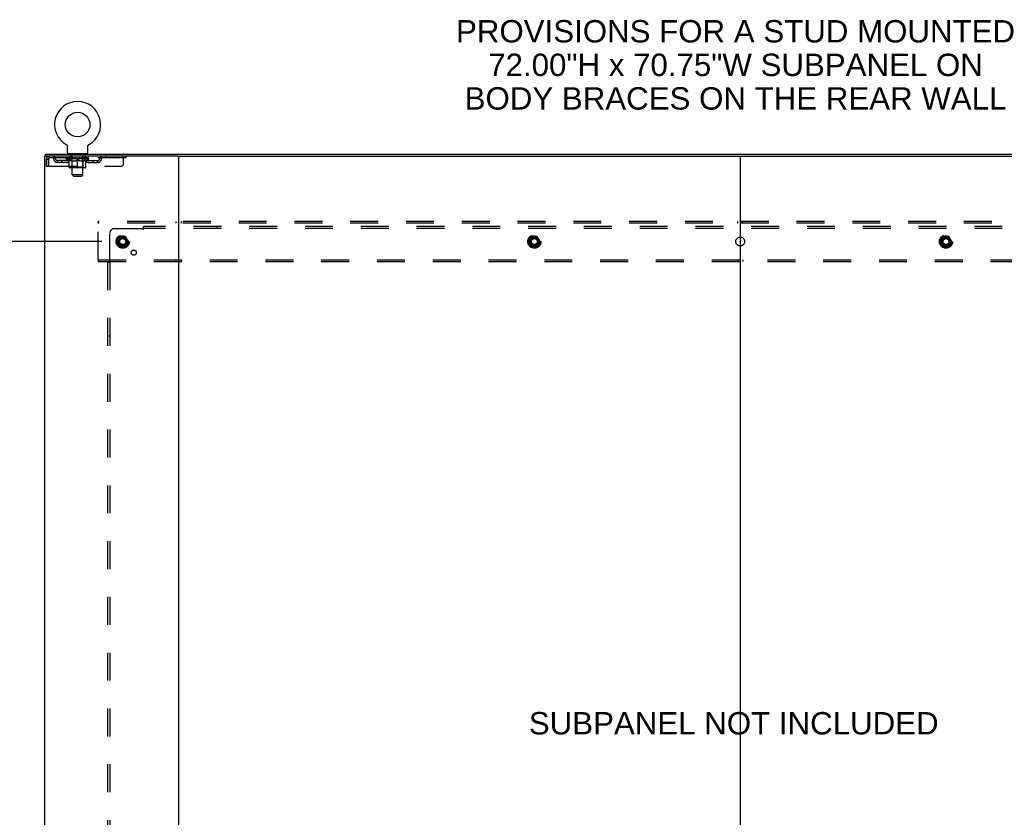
# Model space of a CAD drawing. Header units: inches. Extents: x 0 to 283, y 0 to 183.
# Tile 62 of 63: x 199 to 254, y 96 to 141. Entities that reach past the tile are written whole.
import ezdxf

# ---------------------------------------------------------------- set-up
doc = ezdxf.new("R2010")
doc.units = ezdxf.units.IN
doc.header["$LTSCALE"] = 15.583333
doc.header["$MEASUREMENT"] = 0
doc.linetypes.add('DOT', pattern=[0.2, 0.1, -0.1])
doc.linetypes.add('HIDDEN', pattern=[0.2, 0.1, -0.1])
doc.layers.get('0').update_dxf_attribs({"linetype": 'CONTINUOUS'})
for name, color, linetype in [('DEFAULT_2', 8, 'HIDDEN'), ('DIMENSIONS', 7, 'CONTINUOUS'), ('SUBPANEL', 7, 'CONTINUOUS')]:
    doc.layers.add(name, color=color, linetype=linetype)
doc.styles.get("Standard").update_dxf_attribs({"font": 'arial.ttf'})
doc.dimstyles.new('DIMSTYLE_1', dxfattribs={"dimtxt": 1.25, "dimasz": 1.666667, "dimexe": 0.09, "dimexo": 0.07, "dimgap": 0.0375, "dimtad": 0, "dimtih": 1, "dimtoh": 1, "dimzin": 4, "dimdsep": 46, "dimtxsty": 'Standard', "dimblk": '_FILLED', "dimblk1": '_FILLED', "dimblk2": '_FILLED', "dimcen": 0.09, "dimadec": 3, "dimazin": 1, "dimtfac": 1, "dimtdec": 3, "dimtofl": 0, "dimtmove": 0, "dimatfit": 3, "dimldrblk": '_FILLED', "dimfxl": 0, "dimtolj": 1, "dimtzin": 4, "dimarcsym": 0})

# ---------------------------------------------------------------- blocks, each defined once
blk = doc.blocks.new('_FILLED')
at = {"color": 0, "linetype": 'ByBlock'}
blk.add_solid([(0, 0), (-1, 0.2), (-1, -0.2)], dxfattribs=at)
blk = doc.blocks.new('*D4')
at = {"layer": 'DIMENSIONS', "color": 2, "linetype": 'Continuous'}
for p, q in [((203.294, 128.537), (191.817, 128.537)), ((193.317, 128.537), (193.317, 97.065)), ((193.317, 58.287), (193.317, 94.565)), ((203.294, 58.287), (191.817, 58.287))]:
    blk.add_line(p, q, dxfattribs=at)
at = {"layer": 'DIMENSIONS', "color": 2, "linetype": 'Continuous', "xscale": 1.6666666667, "yscale": 1.6666666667, "zscale": 1.6666666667}
for p, rotation in [((193.317, 128.537), 90), ((193.317, 58.287), 270)]:
    blk.add_blockref('_FILLED', p, dxfattribs=dict(at, rotation=rotation))
at = {"layer": 'DIMENSIONS', "color": 2, "linetype": 'Continuous', "insert": (193.317, 96.44), "char_height": 1.25, "width": 4.36803, "attachment_point": 2, "line_spacing_factor": 0.9}
blk.add_mtext('70.25', dxfattribs=at)

msp = doc.modelspace()

# ---------------------------------------------------------------- linework, layer by layer
at = {"color": 7, "linetype": 'Continuous'}
for p, q in [((201.304, 133.95), (201.304, 133.95)), ((201.304, 133.95), (201.309, 133.948)), ((201.307, 133.949), (201.305, 133.95)), ((201.309, 133.948), (201.313, 133.945)), ((201.313, 133.945), (201.317, 133.942)), ((201.317, 133.942), (201.321, 133.939)), ((201.321, 133.939), (201.325, 133.936)), ((201.325, 133.936), (201.329, 133.933)), ((201.329, 133.933), (201.333, 133.929)), ((201.333, 133.929), (201.336, 133.926)), ((201.336, 133.926), (201.34, 133.922)), ((201.34, 133.922), (201.343, 133.918)), ((201.343, 133.918), (201.346, 133.914)), ((201.346, 133.914), (201.349, 133.91)), ((201.349, 133.91), (201.352, 133.906)), ((201.352, 133.906), (201.355, 133.902)), ((201.355, 133.902), (201.358, 133.897)), ((201.358, 133.897), (201.36, 133.893)), ((201.36, 133.893), (201.362, 133.888)), ((201.362, 133.888), (201.365, 133.884)), ((201.365, 133.884), (201.367, 133.879)), ((201.367, 133.879), (201.368, 133.874)), ((201.368, 133.874), (201.37, 133.87)), ((201.37, 133.87), (201.372, 133.865)), ((201.371, 133.865), (201.373, 133.86)), ((201.373, 133.86), (201.374, 133.855)), ((201.374, 133.855), (201.375, 133.85)), ((201.375, 133.85), (201.376, 133.845)), ((201.377, 133.83), (201.377, 133.825)), ((201.377, 133.511), (201.377, 133.825)), ((202.502, 133.511), (202.502, 133.825)), ((202.503, 133.845), (202.504, 133.85)), ((202.503, 133.84), (202.503, 133.845)), ((202.504, 133.85), (202.505, 133.855)), ((202.505, 133.855), (202.506, 133.86)), ((202.506, 133.86), (202.508, 133.865)), ((202.508, 133.865), (202.509, 133.87)), ((202.509, 133.87), (202.511, 133.874)), ((202.511, 133.874), (202.512, 133.879)), ((202.512, 133.879), (202.514, 133.884)), ((202.514, 133.884), (202.517, 133.888)), ((202.517, 133.888), (202.519, 133.893)), ((202.519, 133.893), (202.521, 133.897)), ((202.521, 133.897), (202.524, 133.902)), ((202.524, 133.902), (202.527, 133.906)), ((202.527, 133.906), (202.53, 133.91)), ((202.53, 133.91), (202.533, 133.914)), ((202.533, 133.914), (202.536, 133.918)), ((202.536, 133.918), (202.539, 133.922)), ((202.539, 133.922), (202.543, 133.926)), ((202.543, 133.926), (202.546, 133.929)), ((202.546, 133.929), (202.55, 133.933)), ((202.55, 133.933), (202.554, 133.936)), ((202.554, 133.936), (202.558, 133.939)), ((202.558, 133.939), (202.562, 133.942)), ((202.562, 133.942), (202.566, 133.945)), ((202.566, 133.945), (202.57, 133.948)), ((202.566, 133.945), (202.567, 133.946)), ((202.57, 133.948), (202.575, 133.95)), ((202.574, 133.95), (202.572, 133.949)), ((200.138, 133.308), (200.138, 133.412)), ((201.44, 133.442), (201.44, 133.412)), ((202.44, 133.442), (201.44, 133.442)), ((202.44, 133.442), (202.44, 133.412)), ((207.527, 133.308), (270.394, 133.308)), ((238.961, 133.308), (238.961, 53.516))]:
    msp.add_line(p, q, dxfattribs=at)
at = {"color": 3, "linetype": 'Continuous'}
for p, q in [((200.086, 133.308), (200.086, 53.516)), ((207.527, 133.308), (200.086, 133.308)), ((200.138, 133.412), (277.784, 133.412)), ((207.586, 133.308), (207.586, 53.516))]:
    msp.add_line(p, q, dxfattribs=at)
at = {"color": 7, "linetype": 'Continuous'}
for points in [[(201.376, 133.845), (201.376, 133.84), (201.377, 133.835), (201.377, 133.83)], [(202.502, 133.825), (202.502, 133.83), (202.502, 133.835), (202.503, 133.84)], [(202.502, 133.825), (202.502, 133.83), (202.502, 133.835)]]:
    msp.add_lwpolyline(points, dxfattribs=at)
msp.add_circle((201.94, 135.07), 0.688, dxfattribs=at)
for centre, radius, start, end in [((201.94, 135.07), 1.288, 299.5053, 240.4947), ((201.446, 133.511), 0.069, 180, 265), ((202.433, 133.511), 0.069, 275, 360)]:
    msp.add_arc(centre, radius, start, end, dxfattribs=at)
at = {"layer": 'DEFAULT_2', "color": 8, "linetype": 'HIDDEN'}
for p, q in [((201.304, 133.95), (201.304, 133.95)), ((201.312, 133.946), (201.313, 133.945)), ((202.575, 133.95), (202.575, 133.95)), ((200.19, 133.141), (200.19, 132.746)), ((200.19, 133.141), (200.294, 133.141)), ((200.294, 133.141), (200.294, 132.746)), ((200.324, 132.746), (200.324, 133.141)), ((200.357, 133.308), (200.357, 133.204)), ((204.627, 133.204), (200.357, 133.204)), ((201.306, 133.157), (201.306, 133.204)), ((201.466, 133.046), (201.306, 133.157)), ((202.573, 133.157), (201.306, 133.157)), ((201.316, 133.198), (201.316, 133.204)), ((201.325, 133.194), (201.325, 133.198)), ((201.325, 133.194), (202.554, 133.194)), ((201.333, 133.194), (201.333, 133.198)), ((201.334, 133.194), (201.334, 133.198)), ((201.344, 133.198), (201.344, 133.204)), ((201.361, 133.194), (201.361, 133.198)), ((201.363, 133.194), (201.363, 133.198)), ((201.391, 133.198), (201.391, 133.204)), ((201.406, 133.194), (201.406, 133.198)), ((201.408, 133.194), (201.408, 133.198)), ((201.613, 133.197), (201.411, 133.197)), ((201.454, 133.198), (201.454, 133.204)), ((201.456, 133.194), (201.456, 133.197)), ((201.457, 133.194), (201.457, 133.197)), ((201.459, 133.194), (201.459, 133.197)), ((201.467, 133.194), (201.467, 133.198)), ((201.467, 133.194), (201.467, 133.197)), ((201.47, 133.194), (201.47, 133.198)), ((201.473, 133.194), (201.473, 133.198)), ((201.478, 133.194), (201.478, 133.197)), ((201.492, 133.194), (201.492, 133.197)), ((201.502, 133.204), (201.502, 133.308)), ((201.51, 133.194), (201.51, 133.197)), ((201.511, 133.194), (201.511, 133.2)), ((201.531, 133.194), (201.531, 133.197)), ((201.532, 133.198), (201.532, 133.204)), ((201.537, 133.442), (201.537, 133.412)), ((201.542, 133.194), (201.542, 133.198)), ((201.546, 133.194), (201.546, 133.198)), ((201.556, 133.194), (201.556, 133.197)), ((201.567, 133.194), (201.567, 133.201)), ((201.575, 133.352), (201.575, 133.432)), ((201.582, 133.194), (201.582, 133.197)), ((201.644, 133.342), (201.585, 133.342)), ((201.585, 133.194), (201.585, 133.197)), ((201.613, 133.194), (201.613, 133.197)), ((201.68, 133.197), (201.618, 133.197)), ((201.623, 133.198), (201.623, 133.204)), ((201.627, 132.686), (201.627, 133.154)), ((201.63, 133.194), (201.63, 133.198)), ((201.634, 133.194), (201.634, 133.198)), ((201.64, 132.261), (201.64, 133.332)), ((201.64, 133.194), (201.64, 133.203)), ((201.645, 133.194), (201.645, 133.197)), ((201.655, 133.194), (201.655, 133.197)), ((201.68, 133.194), (201.68, 133.197)), ((201.754, 133.197), (201.695, 133.197)), ((201.716, 133.194), (201.716, 133.197)), ((201.723, 133.198), (201.723, 133.204)), ((201.727, 133.194), (201.727, 133.198)), ((201.729, 133.194), (201.729, 133.203)), ((201.732, 133.194), (201.732, 133.198)), ((201.739, 133.194), (201.739, 133.198)), ((201.754, 133.194), (201.754, 133.197)), ((201.835, 133.197), (201.78, 133.197)), ((201.794, 133.194), (201.794, 133.197)), ((201.825, 133.197), (201.903, 133.202)), ((201.83, 133.198), (201.83, 133.204)), ((201.83, 133.198), (201.83, 133.204)), ((201.83, 133.204), (201.83, 133.204)), ((201.83, 133.194), (201.83, 133.198)), ((201.834, 133.194), (201.834, 133.198)), ((201.835, 133.194), (201.835, 133.198)), ((201.835, 133.194), (201.835, 133.197)), ((201.87, 133.197), (201.935, 133.197)), ((201.876, 133.194), (201.876, 133.197)), ((201.881, 133.197), (201.881, 133.201)), ((201.903, 133.197), (201.903, 133.202)), ((201.919, 133.194), (201.919, 133.197)), ((201.937, 133.198), (201.937, 133.198)), ((201.937, 133.194), (201.937, 133.198)), ((201.937, 133.194), (201.937, 133.198)), ((201.94, 133.198), (201.94, 133.204)), ((201.94, 133.204), (202.054, 133.197)), ((201.942, 133.194), (201.942, 133.198)), ((201.942, 133.194), (201.942, 133.198)), ((201.942, 133.198), (201.942, 133.198)), ((201.96, 133.194), (201.96, 133.197)), ((201.96, 133.197), (202.009, 133.197)), ((202.003, 133.194), (202.003, 133.197)), ((202.044, 133.194), (202.044, 133.198)), ((202.044, 133.194), (202.044, 133.197)), ((202.044, 133.197), (202.099, 133.197)), ((202.045, 133.194), (202.045, 133.198)), ((202.049, 133.198), (202.049, 133.204)), ((202.049, 133.198), (202.049, 133.204)), ((202.049, 133.204), (202.049, 133.204)), ((202.049, 133.194), (202.049, 133.198)), ((202.085, 133.194), (202.085, 133.197)), ((202.125, 133.194), (202.125, 133.197)), ((202.125, 133.197), (202.184, 133.197)), ((202.14, 133.194), (202.14, 133.198)), ((202.147, 133.194), (202.147, 133.198)), ((202.15, 133.194), (202.15, 133.203)), ((202.152, 133.194), (202.152, 133.198)), ((202.156, 133.198), (202.156, 133.204)), ((202.163, 133.194), (202.163, 133.197)), ((202.199, 133.194), (202.199, 133.197)), ((202.199, 133.197), (202.261, 133.197)), ((202.224, 133.194), (202.224, 133.197)), ((202.295, 133.342), (202.235, 133.342)), ((202.235, 133.194), (202.235, 133.197)), ((202.239, 133.194), (202.239, 133.203)), ((202.24, 132.261), (202.24, 133.332)), ((202.245, 133.194), (202.245, 133.198)), ((202.249, 133.194), (202.249, 133.198)), ((202.252, 132.686), (202.252, 133.154)), ((202.256, 133.198), (202.256, 133.204)), ((202.266, 133.194), (202.266, 133.197)), ((202.266, 133.197), (202.468, 133.197)), ((202.294, 133.194), (202.294, 133.197)), ((202.297, 133.194), (202.297, 133.197)), ((202.305, 133.352), (202.305, 133.432)), ((202.312, 133.194), (202.312, 133.201)), ((202.323, 133.194), (202.323, 133.197)), ((202.333, 133.194), (202.333, 133.198)), ((202.337, 133.194), (202.337, 133.198)), ((202.343, 133.442), (202.343, 133.412)), ((202.347, 133.198), (202.347, 133.204)), ((202.348, 133.194), (202.348, 133.197)), ((202.368, 133.194), (202.368, 133.2)), ((202.369, 133.194), (202.369, 133.197)), ((202.377, 133.204), (202.377, 133.308)), ((202.387, 133.194), (202.387, 133.197)), ((202.401, 133.194), (202.401, 133.197)), ((202.406, 133.194), (202.406, 133.198)), ((202.409, 133.194), (202.409, 133.198)), ((202.412, 133.194), (202.412, 133.198)), ((202.412, 133.194), (202.412, 133.197)), ((202.413, 133.046), (202.573, 133.157)), ((202.42, 133.194), (202.42, 133.197)), ((202.423, 133.194), (202.423, 133.197)), ((202.423, 133.194), (202.423, 133.197)), ((202.425, 133.198), (202.425, 133.204)), ((202.471, 133.194), (202.471, 133.198)), ((202.473, 133.194), (202.473, 133.198)), ((202.488, 133.198), (202.488, 133.204)), ((202.516, 133.194), (202.516, 133.198)), ((202.518, 133.194), (202.518, 133.198)), ((202.535, 133.198), (202.535, 133.204)), ((202.545, 133.194), (202.545, 133.198)), ((202.546, 133.194), (202.546, 133.198)), ((202.554, 133.194), (202.554, 133.198)), ((202.563, 133.198), (202.563, 133.204)), ((202.573, 133.157), (202.573, 133.204)), ((203.527, 133.308), (203.527, 133.204)), ((204.502, 132.871), (204.502, 133.308)), ((204.627, 133.308), (204.627, 133.204)), ((200.19, 132.746), (200.294, 132.746)), ((200.324, 132.746), (204.377, 132.746)), ((200.825, 132.953), (200.825, 133.057)), ((201.308, 133.057), (200.825, 133.057)), ((201.308, 132.953), (200.825, 132.953)), ((201.075, 132.953), (201.075, 133.057)), ((201.466, 133.046), (201.476, 133.046)), ((201.476, 132.683), (201.476, 133.089)), ((202.366, 132.646), (201.513, 132.646)), ((201.627, 132.686), (201.587, 132.646)), ((201.618, 133.046), (201.798, 133.046)), ((202.252, 132.686), (201.627, 132.686)), ((201.94, 132.646), (201.94, 133.09)), ((202.081, 133.046), (202.261, 133.046)), ((202.252, 132.686), (202.292, 132.646)), ((202.403, 132.683), (202.403, 133.089)), ((202.403, 133.046), (202.413, 133.046)), ((202.571, 133.057), (203.054, 133.057)), ((202.571, 132.953), (203.054, 132.953)), ((202.804, 132.953), (202.804, 133.057)), ((203.054, 132.953), (203.054, 133.057)), ((201.709, 132.192), (201.64, 132.261)), ((202.24, 132.261), (201.64, 132.261)), ((201.709, 132.192), (202.171, 132.192)), ((202.171, 132.192), (202.24, 132.261)), ((203.086, 129.558), (203.086, 129.662)), ((274.836, 129.662), (203.086, 129.662)), ((203.086, 127.516), (203.086, 129.558)), ((274.836, 129.558), (203.086, 129.558)), ((207.436, 129.662), (207.436, 129.558)), ((207.736, 129.558), (207.736, 129.662)), ((238.811, 129.662), (238.811, 129.558)), ((239.111, 129.558), (239.111, 129.662)), ((204.297, 128.81), (204.143, 128.542)), ((204.615, 128.815), (204.306, 128.815)), ((204.778, 128.542), (204.624, 128.81)), ((227.297, 128.81), (227.143, 128.542)), ((227.615, 128.815), (227.306, 128.815)), ((227.778, 128.542), (227.624, 128.81)), ((250.297, 128.81), (250.143, 128.542)), ((250.615, 128.815), (250.306, 128.815)), ((250.778, 128.542), (250.624, 128.81)), ((204.143, 128.532), (204.297, 128.265)), ((204.615, 128.26), (204.306, 128.26)), ((204.624, 128.265), (204.778, 128.532)), ((227.143, 128.532), (227.297, 128.265)), ((227.615, 128.26), (227.306, 128.26)), ((227.624, 128.265), (227.778, 128.532)), ((250.143, 128.532), (250.297, 128.265)), ((250.615, 128.26), (250.306, 128.26)), ((250.624, 128.265), (250.778, 128.532)), ((203.086, 127.516), (203.086, 127.412)), ((203.086, 127.516), (274.836, 127.516)), ((203.086, 127.412), (274.836, 127.412)), ((207.436, 127.516), (207.436, 127.412)), ((207.736, 127.516), (207.736, 127.412)), ((238.811, 127.516), (238.811, 127.412)), ((239.111, 127.516), (239.111, 127.412))]:
    msp.add_line(p, q, dxfattribs=at)
for points in [[(200.357, 133.308), (200.354, 133.307), (200.352, 133.304), (200.349, 133.299), (200.347, 133.292), (200.345, 133.283), (200.342, 133.272), (200.34, 133.259), (200.338, 133.245), (200.335, 133.23), (200.333, 133.214), (200.331, 133.196), (200.328, 133.178), (200.326, 133.16), (200.324, 133.141)], [(200.357, 133.204), (200.354, 133.204), (200.352, 133.203), (200.349, 133.201), (200.347, 133.198), (200.345, 133.195), (200.342, 133.19), (200.34, 133.186), (200.338, 133.18), (200.335, 133.175), (200.333, 133.169), (200.331, 133.162), (200.328, 133.155), (200.324, 133.141)], [(201.626, 133.046), (201.601, 133.05), (201.577, 133.056), (201.552, 133.063), (201.527, 133.071), (201.502, 133.079), (201.476, 133.089)], [(201.476, 133.088), (201.501, 133.079), (201.525, 133.07), (201.548, 133.063), (201.572, 133.056), (201.595, 133.051), (201.618, 133.046)], [(201.94, 133.09), (201.914, 133.08), (201.888, 133.071), (201.863, 133.063), (201.838, 133.056), (201.813, 133.05), (201.789, 133.046)], [(201.798, 133.046), (201.821, 133.051), (201.845, 133.056), (201.868, 133.063), (201.892, 133.07), (201.915, 133.079), (201.94, 133.088)], [(202.09, 133.046), (202.066, 133.05), (202.041, 133.056), (202.016, 133.063), (201.991, 133.071), (201.965, 133.08), (201.94, 133.09)], [(201.94, 133.088), (201.964, 133.078), (201.988, 133.07), (202.011, 133.063), (202.035, 133.056), (202.058, 133.05), (202.081, 133.046)], [(202.403, 133.089), (202.377, 133.079), (202.352, 133.07), (202.327, 133.063), (202.302, 133.056), (202.278, 133.05), (202.253, 133.046)], [(202.261, 133.046), (202.284, 133.051), (202.308, 133.056), (202.331, 133.063), (202.355, 133.07), (202.379, 133.079), (202.403, 133.088)]]:
    msp.add_lwpolyline(points, dxfattribs=at)
for centre, radius in [((204.461, 128.537), 0.372), ((204.461, 128.537), 0.356), ((204.461, 128.537), 0.312), ((204.461, 128.537), 0.204), ((227.461, 128.537), 0.372), ((227.461, 128.537), 0.356), ((227.461, 128.537), 0.312), ((227.461, 128.537), 0.204), ((250.461, 128.537), 0.372), ((250.461, 128.537), 0.356), ((250.461, 128.537), 0.312), ((250.461, 128.537), 0.204), ((204.461, 128.537), 0.188), ((204.461, 128.537), 0.183), ((204.461, 128.537), 0.165), ((227.461, 128.537), 0.188), ((227.461, 128.537), 0.183), ((227.461, 128.537), 0.165), ((250.461, 128.537), 0.188), ((250.461, 128.537), 0.183), ((250.461, 128.537), 0.165)]:
    msp.add_circle(centre, radius, dxfattribs=at)
at = {"layer": 'DEFAULT_2', "color": 8, "linetype": 'DOT'}
for centre in [(204.461, 128.537), (227.461, 128.537), (250.461, 128.537)]:
    msp.add_circle(centre, 0.17, dxfattribs=at)
at = {"layer": 'DEFAULT_2', "color": 8, "linetype": 'HIDDEN'}
for centre, radius, start, end in [((200.357, 133.141), 0.167, 90, 180), ((200.357, 133.141), 0.063, 90, 180), ((200.536, 133.141), 0.167, 8.0716, 90), ((200.536, 133.142), 0.0625, 7.9863, 90), ((200.825, 133.182), 0.229, 187.9863, 270), ((200.825, 133.182), 0.125, 188.0716, 270), ((201.308, 133.182), 0.125, 270, 351.9284), ((201.308, 133.182), 0.229, 270, 352.0137), ((201.597, 133.141), 0.167, 90, 171.9284), ((201.446, 133.511), 0.069, 265, 270), ((201.597, 133.142), 0.0625, 90, 172.0137), ((201.565, 133.432), 0.01, 0, 90), ((201.585, 133.352), 0.01, 180, 270), ((201.587, 133.154), 0.0398, 0, 90), ((201.63, 133.332), 0.01, 0, 90), ((202.25, 133.332), 0.01, 90, 180), ((202.292, 133.154), 0.0398, 90, 180), ((202.282, 133.141), 0.167, 8.0716, 90), ((202.282, 133.142), 0.0625, 7.9863, 90), ((202.295, 133.352), 0.01, 270, 360), ((202.315, 133.432), 0.01, 90, 180), ((202.571, 133.182), 0.229, 187.9863, 270), ((202.433, 133.511), 0.069, 270, 275), ((202.571, 133.182), 0.125, 188.0716, 270), ((203.054, 133.182), 0.125, 270, 351.9284), ((203.054, 133.182), 0.229, 270, 352.0137), ((203.343, 133.141), 0.167, 90, 171.9284), ((203.343, 133.142), 0.0625, 90, 172.0137), ((201.513, 132.683), 0.0371, 180, 270), ((202.366, 132.683), 0.0371, 270, 360), ((204.377, 132.871), 0.125, 270, 360), ((204.306, 128.805), 0.01, 90.0124, 149.9892), ((204.615, 128.805), 0.01, 30.012, 89.9887), ((227.306, 128.805), 0.01, 90.0124, 149.9892), ((227.615, 128.805), 0.01, 30.012, 89.9887), ((250.306, 128.805), 0.01, 90.0124, 149.9892), ((250.615, 128.805), 0.01, 30.012, 89.9887), ((204.152, 128.537), 0.01, 150.0127, 209.9883), ((204.306, 128.27), 0.01, 210.012, 269.9887), ((204.615, 128.27), 0.01, 270.0124, 329.9892), ((204.769, 128.537), 0.01, 330.0127, 29.9883), ((227.152, 128.537), 0.01, 150.0127, 209.9883), ((227.306, 128.27), 0.01, 210.012, 269.9887), ((227.615, 128.27), 0.01, 270.0124, 329.9892), ((227.769, 128.537), 0.01, 330.0127, 29.9883), ((250.152, 128.537), 0.01, 150.0127, 209.9883), ((250.306, 128.27), 0.01, 210.012, 269.9887), ((250.615, 128.27), 0.01, 270.0124, 329.9892), ((250.769, 128.537), 0.01, 330.0127, 29.9883)]:
    msp.add_arc(centre, radius, start, end, dxfattribs=at)
for centre, major_axis, ratio, start_param, end_param in [((201.94, 133.204), (0.633, 0.007), 0.05963, 2.96643, 3.140963), ((201.286, 133.192), (0.198, 0), 0.060556, 0.430652, 1.470503), ((201.94, 133.204), (0.633, 0), 0.060556, -3.141593, -2.96706), ((201.286, 133.186), (0.198, 0.002), 0.05963, 1.376596, 1.469874), ((201.94, 133.204), (0.633, 0.013), 0.05688, 2.791345, 2.965878), ((201.262, 133.192), (0.198, 0.002), 0.05963, 0.25549, 1.295341), ((201.331, 133.192), (0.198, -0.002), 0.05963, 0.605815, 1.645666), ((201.94, 133.204), (0.633, -0.007), 0.05963, -2.96643, -2.791898), ((201.331, 133.186), (0.198, 0), 0.060556, 1.551758, 1.645036), ((201.262, 133.186), (0.198, 0.004), 0.05688, 1.20151, 1.294789), ((201.332, 133.188), (0.164, 0.002), 0.05963, 1.065228, 1.614276), ((201.312, 133.188), (0.164, 0.003), 0.05688, 0.890143, 1.43919), ((201.37, 133.188), (0.164, 0), 0.060556, 1.240391, 1.789438), ((201.94, 133.204), (0.633, 0.019), 0.052395, 2.616403, 2.790936), ((201.258, 133.192), (0.198, 0.004), 0.05688, 0.080405, 1.120256), ((201.393, 133.192), (0.198, -0.004), 0.05688, 0.7809, 1.820751), ((201.94, 133.204), (0.633, -0.013), 0.05688, -2.791345, -2.616812), ((201.393, 133.186), (0.198, -0.002), 0.05963, 1.72692, 1.820198), ((201.258, 133.186), (0.198, 0.006), 0.052395, 1.026568, 1.119847), ((201.311, 133.188), (0.164, 0.005), 0.052395, 0.715201, 1.264248), ((201.425, 133.188), (0.164, -0.002), 0.05963, 1.415553, 1.9646), ((201.94, 133.204), (0.633, 0.025), 0.046319, 2.441654, 2.616187), ((201.472, 133.192), (0.198, -0.006), 0.052395, 0.955842, 1.995693), ((201.94, 133.204), (0.633, -0.019), 0.052395, -2.616403, -2.44187), ((201.275, 133.192), (0.198, 0.006), 0.052395, -0.094537, 0.945314), ((201.472, 133.186), (0.198, -0.004), 0.05688, 1.902006, 1.995284), ((201.275, 133.186), (0.198, 0.008), 0.046319, 0.851819, 0.945098), ((201.33, 133.188), (0.164, 0.006), 0.046319, 0.540452, 1.089499), ((201.497, 133.188), (0.164, -0.003), 0.05688, 1.590638, 2.139686), ((201.94, 133.204), (0.633, 0.029), 0.038841, 2.267123, 2.441656), ((201.566, 133.192), (0.198, -0.008), 0.046319, 1.130591, 2.170442), ((201.312, 133.192), (0.198, 0.008), 0.046319, -0.269286, 0.770565), ((201.94, 133.204), (0.633, -0.025), 0.046319, -2.441654, -2.267121), ((201.566, 133.186), (0.198, -0.006), 0.052395, 2.076947, 2.170226), ((201.312, 133.186), (0.198, 0.009), 0.038841, 0.677289, 0.770567), ((201.367, 133.188), (0.164, 0.008), 0.038841, 0.365921, 0.914969), ((201.581, 133.188), (0.164, -0.005), 0.052395, 1.76558, 2.314627), ((201.94, 133.204), (0.633, 0.033), 0.030195, 2.09281, 2.267343), ((201.671, 133.192), (0.198, -0.009), 0.038841, 1.305122, 2.344973), ((201.369, 133.192), (0.198, 0.009), 0.038841, -0.443817, 0.596034), ((201.94, 133.204), (0.633, -0.029), 0.038841, -2.267123, -2.092591), ((201.671, 133.186), (0.198, -0.008), 0.046319, 2.251696, 2.344975), ((201.369, 133.186), (0.198, 0.01), 0.030195, 0.502975, 0.596254), ((201.421, 133.188), (0.164, 0.009), 0.030195, 0.191608, 0.740655), ((201.677, 133.188), (0.164, -0.006), 0.046319, 1.940329, 2.489376), ((201.442, 133.192), (0.198, 0.01), 0.030195, -0.61813, 0.421721), ((201.94, 133.204), (0.633, 0.036), 0.020645, 1.918687, 2.09322), ((201.784, 133.192), (0.198, -0.01), 0.030195, 1.479435, 2.519286), ((201.94, 133.204), (0.633, -0.033), 0.030195, -2.09281, -1.918277), ((201.784, 133.186), (0.198, -0.009), 0.038841, 2.426227, 2.519505), ((201.442, 133.186), (0.198, 0.011), 0.020645, 0.328852, 0.422131), ((201.491, 133.188), (0.164, 0.009), 0.020645, 0.017485, 0.566532), ((201.78, 133.188), (0.164, -0.008), 0.038841, 2.11486, 2.663907), ((201.531, 133.192), (0.198, 0.011), 0.020645, -0.792253, 0.247598), ((201.94, 133.204), (0.633, 0.038), 0.010478, 1.744704, 1.919237), ((201.901, 133.192), (0.198, -0.011), 0.020645, 1.653558, 2.693409), ((201.94, 133.204), (0.633, -0.036), 0.020645, -1.918687, -1.744154), ((201.901, 133.186), (0.198, -0.01), 0.030195, 2.60054, 2.693819), ((201.531, 133.186), (0.198, 0.012), 0.010478, 0.154869, 0.248148), ((201.575, 133.188), (0.164, 0.01), 0.010478, 6.126688, 6.675735), ((201.888, 133.188), (0.164, -0.009), 0.030195, 2.289173, 2.83822), ((201.632, 133.192), (0.198, 0.012), 0.010478, -0.966236, -0.000846), ((202.02, 133.192), (0.198, -0.012), 0.010478, 1.827541, 2.867392), ((201.94, 133.204), (0.633, -0.038), 0.010478, -1.744704, -1.570171), ((202.02, 133.186), (0.198, -0.011), 0.020645, 2.774664, 2.867942), ((201.998, 133.188), (0.164, -0.009), 0.020645, 2.463296, 3.012344), ((201.859, 133.192), (0.198, 0.012), 0.010478, 0.274201, 1.314052), ((201.773, 133.188), (0.164, 0.01), 0.010478, -0.000298, 0.504314), ((201.742, 133.186), (0.198, 0.012), 0.010478, 0.192946, 0.399283), ((201.94, 133.204), (0.633, 0.038), 0.010478, -1.578586, -1.396888), ((202.137, 133.186), (0.198, -0.012), 0.010478, 2.948646, 3.041925), ((202.106, 133.188), (0.164, -0.01), 0.010478, 2.637279, 3.142076), ((201.978, 133.192), (0.198, 0.011), 0.020645, 0.448184, 1.488034), ((201.881, 133.188), (0.164, 0.009), 0.020645, 0.129249, 0.678296), ((201.859, 133.186), (0.198, 0.011), 0.020645, 0.273651, 0.366929), ((201.94, 133.204), (0.633, 0.036), 0.020645, -1.397439, -1.222906), ((202.247, 133.192), (0.198, -0.012), 0.010478, -3.140747, -2.175357), ((201.94, 133.204), (0.633, -0.038), 0.010478, 1.222355, 1.396888), ((202.095, 133.192), (0.198, 0.01), 0.030195, 0.622307, 1.662158), ((201.991, 133.188), (0.164, 0.009), 0.030195, 0.303372, 0.852419), ((202.304, 133.188), (0.164, -0.01), 0.010478, 2.749043, 3.29809), ((202.348, 133.192), (0.198, -0.011), 0.020645, 2.893995, 3.933846), ((201.978, 133.186), (0.198, 0.01), 0.030195, 0.447774, 0.541052), ((202.348, 133.186), (0.198, -0.012), 0.010478, 2.893445, 2.986723), ((201.94, 133.204), (0.633, 0.033), 0.030195, -1.223315, -1.048783), ((201.94, 133.204), (0.633, -0.036), 0.020645, 1.048373, 1.222906), ((202.208, 133.192), (0.198, 0.009), 0.038841, 0.79662, 1.836471), ((202.099, 133.188), (0.164, 0.008), 0.038841, 0.477686, 1.026733), ((202.388, 133.188), (0.164, -0.009), 0.020645, 2.57506, 3.124108), ((202.437, 133.192), (0.198, -0.01), 0.030195, 2.719872, 3.759723), ((202.313, 133.192), (0.198, 0.008), 0.046319, 0.971151, 2.011002), ((202.095, 133.186), (0.198, 0.009), 0.038841, 0.622087, 0.715366), ((202.437, 133.186), (0.198, -0.011), 0.020645, 2.719462, 2.812741), ((201.94, 133.204), (0.633, 0.029), 0.038841, -1.049002, -0.874469), ((201.94, 133.204), (0.633, -0.033), 0.030195, 0.87425, 1.048783), ((202.202, 133.188), (0.164, 0.006), 0.046319, 0.652216, 1.201263), ((202.407, 133.192), (0.198, 0.006), 0.052395, 1.1459, 2.185751), ((202.458, 133.188), (0.164, -0.009), 0.030195, 2.400937, 2.949985), ((202.51, 133.192), (0.198, -0.009), 0.038841, 2.545558, 3.585409), ((202.298, 133.188), (0.164, 0.005), 0.052395, 0.826965, 1.376012), ((202.208, 133.186), (0.198, 0.008), 0.046319, 0.796618, 0.889896), ((202.51, 133.186), (0.198, -0.01), 0.030195, 2.545339, 2.638617), ((202.486, 133.192), (0.198, 0.004), 0.05688, 1.320842, 2.360692), ((201.94, 133.204), (0.633, 0.025), 0.046319, -0.874471, -0.699939), ((201.94, 133.204), (0.633, -0.029), 0.038841, 0.699936, 0.874469), ((202.567, 133.192), (0.198, -0.008), 0.046319, 2.371028, 3.410879), ((202.512, 133.188), (0.164, -0.008), 0.038841, 2.226624, 2.775671), ((202.382, 133.188), (0.164, 0.003), 0.05688, 1.001907, 1.550954), ((202.548, 133.192), (0.198, 0.002), 0.05963, 1.495927, 2.535778), ((202.604, 133.192), (0.198, -0.006), 0.052395, 2.196279, 3.23613), ((202.313, 133.186), (0.198, 0.006), 0.052395, 0.971367, 1.064645), ((202.549, 133.188), (0.164, -0.006), 0.046319, 2.052093, 2.601141), ((202.567, 133.186), (0.198, -0.009), 0.038841, 2.371026, 2.464304), ((202.593, 133.192), (0.198, 0), 0.060556, 1.671089, 2.71094), ((202.621, 133.192), (0.198, -0.004), 0.05688, 2.021337, 3.061188), ((201.94, 133.204), (0.633, 0.019), 0.052395, -0.699723, -0.52519), ((201.94, 133.204), (0.633, -0.025), 0.046319, 0.525406, 0.699939), ((202.617, 133.192), (0.198, -0.002), 0.05963, 1.846251, 2.886102), ((202.454, 133.188), (0.164, 0.002), 0.05963, 1.176993, 1.72604), ((202.568, 133.188), (0.164, -0.005), 0.052395, 1.877344, 2.426392), ((202.509, 133.188), (0.164, 0), 0.060556, 1.352155, 1.901202), ((202.567, 133.188), (0.164, -0.003), 0.05688, 1.702402, 2.25145), ((202.547, 133.188), (0.164, -0.002), 0.05963, 1.527317, 2.076364), ((202.407, 133.186), (0.198, 0.004), 0.05688, 1.146309, 1.239587), ((202.604, 133.186), (0.198, -0.008), 0.046319, 2.196495, 2.289773), ((201.94, 133.204), (0.633, 0.013), 0.05688, -0.524781, -0.350248), ((201.94, 133.204), (0.633, -0.019), 0.052395, 0.350657, 0.52519), ((202.486, 133.186), (0.198, 0.002), 0.05963, 1.321394, 1.414673), ((202.621, 133.186), (0.198, -0.006), 0.052395, 2.021746, 2.115024), ((201.94, 133.204), (0.633, 0.007), 0.05963, -0.349695, -0.175162), ((201.94, 133.204), (0.633, -0.013), 0.05688, 0.175715, 0.350248), ((202.548, 133.186), (0.198, 0), 0.060556, 1.496556, 1.589835), ((202.617, 133.186), (0.198, -0.004), 0.05688, 1.846804, 1.940083), ((202.593, 133.186), (0.198, -0.002), 0.05963, 1.671719, 1.764997), ((201.94, 133.204), (0.633, 0), 0.060556, -0.174533, 0), ((201.94, 133.204), (0.633, -0.007), 0.05963, 0.000629, 0.175162)]:
    msp.add_ellipse(centre, major_axis=major_axis, ratio=ratio, start_param=start_param, end_param=end_param, dxfattribs=at)
at = {"layer": 'SUBPANEL', "color": 8, "linetype": 'HIDDEN'}
for p, q in [((205.617, 129.215), (205.617, 129.381)), ((272.304, 129.381), (205.617, 129.381)), ((209.742, 129.256), (209.742, 129.381)), ((203.742, 127.416), (203.742, 129.006)), ((203.992, 129.256), (205.581, 129.256)), ((205.6, 129.275), (205.593, 129.267)), ((272.304, 129.256), (205.617, 129.256)), ((203.617, 127.381), (203.617, 59.443)), ((203.617, 127.381), (203.783, 127.381)), ((203.742, 127.381), (203.742, 59.443)), ((203.742, 123.256), (203.617, 123.256))]:
    msp.add_line(p, q, dxfattribs=at)
for points in [[(205.617, 129.294), (205.615, 129.292), (205.613, 129.29), (205.611, 129.287), (205.61, 129.285), (205.608, 129.283), (205.606, 129.281), (205.605, 129.28), (205.603, 129.278), (205.601, 129.276), (205.6, 129.275)], [(205.593, 129.267), (205.591, 129.265), (205.589, 129.263), (205.587, 129.261), (205.585, 129.259), (205.583, 129.258), (205.581, 129.256)], [(205.591, 129.242), (205.589, 129.245), (205.588, 129.247), (205.586, 129.25), (205.585, 129.252), (205.583, 129.254), (205.581, 129.256)], [(205.617, 129.215), (205.615, 129.216), (205.613, 129.217), (205.611, 129.218), (205.609, 129.219), (205.608, 129.22), (205.606, 129.221), (205.604, 129.223), (205.603, 129.225), (205.601, 129.226), (205.6, 129.228), (205.598, 129.23), (205.597, 129.233), (205.595, 129.235), (205.594, 129.237), (205.591, 129.242)], [(203.703, 127.381), (203.706, 127.383), (203.708, 127.384), (203.71, 127.386), (203.712, 127.388), (203.714, 127.39), (203.716, 127.391), (203.718, 127.393), (203.72, 127.395), (203.721, 127.396), (203.723, 127.398), (203.728, 127.403)], [(203.728, 127.403), (203.73, 127.405), (203.732, 127.407), (203.734, 127.409), (203.736, 127.411), (203.738, 127.413), (203.74, 127.415), (203.742, 127.416)], [(203.76, 127.404), (203.755, 127.407), (203.753, 127.408), (203.75, 127.41), (203.748, 127.411), (203.746, 127.413), (203.744, 127.415), (203.742, 127.416)], [(203.783, 127.381), (203.782, 127.383), (203.781, 127.385), (203.78, 127.387), (203.779, 127.388), (203.778, 127.39), (203.776, 127.392), (203.775, 127.393), (203.773, 127.395), (203.771, 127.396), (203.769, 127.398), (203.767, 127.399), (203.765, 127.401), (203.763, 127.402), (203.76, 127.404)]]:
    msp.add_lwpolyline(points, dxfattribs=at)
for centre, radius in [((204.461, 128.537), 0.25), ((227.461, 128.537), 0.25), ((238.961, 128.537), 0.25), ((250.461, 128.537), 0.25), ((205.079, 127.918), 0.141)]:
    msp.add_circle(centre, radius, dxfattribs=at)
msp.add_arc((203.992, 129.006), 0.25, 90, 180, dxfattribs=at)

# ---------------------------------------------------------------- texts
at = {"layer": 'DIMENSIONS', "color": 2, "linetype": 'Continuous', "char_height": 1.25, "attachment_point": 2, "line_spacing_factor": 0.9}
for s, insert, width in [('PROVISIONS FOR A STUD MOUNTED\\P72.00"H x 70.75"W SUBPANEL ON\\PBODY BRACES ON THE REAR WALL', (238.701, 140.907), 31.17565), ('SUBPANEL NOT INCLUDED', (238.6, 102.25), 22.85781)]:
    msp.add_mtext(s, dxfattribs=dict(at, insert=insert, width=width))

# ---------------------------------------------------------------- dimensions: what is measured, and where the dimension line sits
at = {"layer": 'DIMENSIONS', "color": 2, "linetype": 'Continuous'}
dim = msp.add_linear_dim(base=(193.317, 128.537), p1=(203.364, 58.287), p2=(203.364, 128.537), angle=90, dimstyle='DIMSTYLE_1', dxfattribs=at)
dim.commit()
dim.dimension.update_dxf_attribs({"geometry": '*D4', "text_midpoint": (193.321, 95.808), "dimtype": 160})

doc.saveas('drawing.dxf')
